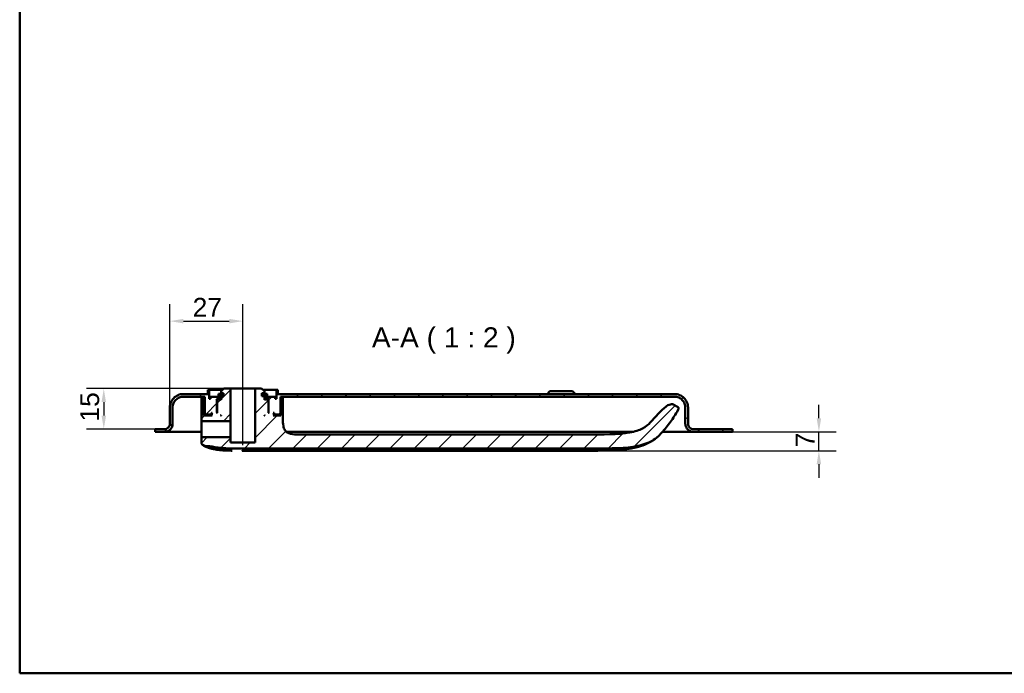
# Model space of a CAD drawing. Header units: millimetres. Extents: x 20 to 833, y 20 to 574.
# Tile 1 of 14: x 20 to 385, y 20 to 262. Entities that reach past the tile are written whole.
import ezdxf

# ---------------------------------------------------------------- set-up
doc = ezdxf.new("R2010")
doc.units = ezdxf.units.MM
doc.header["$LTSCALE"] = 2
for name, color, linetype, lineweight in [('Bemaßungen(DIN)', 7, 'Continuous', 25), ('Mittellinie(DIN)', 7, 'Continuous', 25), ('Sichtbare Kanten(DIN)', 7, 'Continuous', 50), ('Skizziergeometrie(DIN)', 7, 'Continuous', 50), ('Symbole(DIN)', 7, 'Continuous', 25)]:
    doc.layers.add(name, color=color, linetype=linetype, lineweight=lineweight)
doc.layers.add('Schraffur', color=179, linetype='Continuous', lineweight=9, true_color=0x1e1e47)
doc.styles.add('Aktuell-DINGroßer Text', font='arial.ttf')
doc.styles.add('STANDARD-DIN~0', font='arial.ttf')
doc.dimstyles.new('CAD-LAN', dxfattribs={"dimscale": 2, "dimtxt": 3.5, "dimasz": 2.5, "dimexe": 3.175, "dimexo": 0, "dimgap": 0.8, "dimtad": 1, "dimrnd": 1e-08, "dimtxsty": 'STANDARD-DIN~0', "dimcen": 0.09, "dimdle": 10, "dimclrd": 250, "dimclre": 250, "dimclrt": 250, "dimadec": 0, "dimazin": 2, "dimtfac": 1, "dimtmove": 0, "dimatfit": 3, "dimfxl": 1, "dimtolj": 1, "dimtzin": 0, "dimlwd": 25, "dimlwe": 25, "dimarcsym": 0})

# ---------------------------------------------------------------- blocks, each defined once
blk = doc.blocks.new('Ränder Standardrahmen')
at = {"layer": 'Skizziergeometrie(DIN)', "flags": 128}
blk.add_lwpolyline([(10, 10), (10, 287), (410, 287), (410, 10), (10, 10)], dxfattribs=at)
blk = doc.blocks.new('*D24')
at = {"layer": 'Bemaßungen(DIN)', "color": 250, "linetype": 'Continuous', "lineweight": 25, "true_color": 0x3f3f3f, "transparency": 16777216}
for p, q in [((316.16, 114.46), (316.16, 119.46)), ((284.16, 109.46), (322.51, 109.46)), ((316.16, 102.46), (316.16, 109.46)), ((229.38, 102.46), (322.51, 102.46)), ((316.16, 97.46), (316.16, 92.46))]:
    blk.add_line(p, q, dxfattribs=at)
at = {"layer": 'Bemaßungen(DIN)', "color": 250, "linetype": 'Continuous', "true_color": 0x3f3f3f, "transparency": 16777216}
for points in [[(315.33, 114.46), (317, 114.46), (316.16, 109.46)], [(315.33, 97.46), (317, 97.46), (316.16, 102.46)]]:
    blk.add_solid(points, dxfattribs=at)
at = {"layer": 'Defpoints', "color": 0, "linetype": 'Continuous', "transparency": 16777216}
for p in [(284.16, 109.46), (316.16, 109.46), (229.38, 102.46)]:
    blk.add_point(p, dxfattribs=at)
at = {"layer": 'Bemaßungen(DIN)', "color": 250, "linetype": 'Continuous', "lineweight": 25, "true_color": 0x3f3f3f, "transparency": 16777216, "insert": (307.56, 103.7), "char_height": 7, "attachment_point": 1, "rotation": 90, "style": 'STANDARD-DIN~0'}
blk.add_mtext('\\A1;7', dxfattribs=at)
blk = doc.blocks.new('*D25')
at = {"layer": 'Bemaßungen(DIN)', "color": 250, "linetype": 'Continuous', "lineweight": 25, "true_color": 0x3f3f3f, "transparency": 16777216}
for p, q in [((95.66, 125.46), (44.81, 125.46)), ((51.16, 120.46), (51.16, 115.46)), ((71.16, 110.46), (44.81, 110.46))]:
    blk.add_line(p, q, dxfattribs=at)
at = {"layer": 'Bemaßungen(DIN)', "color": 250, "linetype": 'Continuous', "true_color": 0x3f3f3f, "transparency": 16777216}
for points in [[(50.33, 120.46), (52, 120.46), (51.16, 125.46)], [(50.33, 115.46), (52, 115.46), (51.16, 110.46)]]:
    blk.add_solid(points, dxfattribs=at)
at = {"layer": 'Defpoints', "color": 0, "linetype": 'Continuous', "transparency": 16777216}
for p in [(95.66, 125.46), (51.16, 110.46), (71.16, 110.46)]:
    blk.add_point(p, dxfattribs=at)
at = {"layer": 'Bemaßungen(DIN)', "color": 250, "linetype": 'Continuous', "lineweight": 25, "true_color": 0x3f3f3f, "transparency": 16777216, "insert": (42.42, 113.25), "char_height": 7, "attachment_point": 1, "rotation": 90, "style": 'STANDARD-DIN~0'}
blk.add_mtext('\\A1;15', dxfattribs=at)
blk = doc.blocks.new('*D26')
at = {"layer": 'Bemaßungen(DIN)', "color": 250, "linetype": 'Continuous', "lineweight": 25, "true_color": 0x3f3f3f, "transparency": 16777216}
for p, q in [((75.66, 118.46), (75.66, 156.81)), ((102.66, 130.46), (102.66, 156.81)), ((80.66, 150.46), (97.66, 150.46))]:
    blk.add_line(p, q, dxfattribs=at)
at = {"layer": 'Bemaßungen(DIN)', "color": 250, "linetype": 'Continuous', "true_color": 0x3f3f3f, "transparency": 16777216}
for points in [[(80.66, 151.3), (80.66, 149.63), (75.66, 150.46)], [(97.66, 151.3), (97.66, 149.63), (102.66, 150.46)]]:
    blk.add_solid(points, dxfattribs=at)
at = {"layer": 'Defpoints', "color": 0, "linetype": 'Continuous', "transparency": 16777216}
for p in [(102.66, 150.46), (102.66, 130.46), (75.66, 118.46)]:
    blk.add_point(p, dxfattribs=at)
at = {"layer": 'Bemaßungen(DIN)', "color": 250, "linetype": 'Continuous', "lineweight": 25, "true_color": 0x3f3f3f, "transparency": 16777216, "insert": (84.09, 159.09), "char_height": 7, "attachment_point": 1, "style": 'STANDARD-DIN~0'}
blk.add_mtext('\\A1;27', dxfattribs=at)

msp = doc.modelspace()

# ---------------------------------------------------------------- hatches: boundary and pattern name
at = {"layer": 'Schraffur'}
h = msp.add_hatch(dxfattribs=at)
h.set_pattern_fill('ANSI31', color=256, scale=50.8, style=0)
h.set_pattern_definition([(45, (0, 0), (-4.49013, 4.49013), [])])
edge = h.paths.add_edge_path()
edge.add_spline(control_points=[(87.339, 113.664), (87.339, 113.65), (87.341, 113.636), (87.347, 113.609), (87.351, 113.596), (87.367, 113.56), (87.382, 113.538), (87.419, 113.502), (87.441, 113.488), (87.488, 113.469), (87.514, 113.464), (87.539, 113.464)], knot_values=[-0.0315719, -0.0315719, -0.0315719, -0.0315719, -0.0273922, -0.0273922, -0.0233389, -0.0233389, -0.0154291, -0.0154291, -0.0077385, -0.0077385, 0, 0, 0, 0], degree=3, periodic=0)
edge.add_line((87.539, 113.464), (98.113, 113.464))
edge.add_line((98.113, 113.464), (98.113, 125.464))
edge.add_line((98.113, 125.464), (95.663, 125.464))
edge.add_line((95.663, 125.464), (94.663, 124.464))
edge.add_line((94.663, 124.464), (94.663, 123.764))
edge.add_line((94.663, 123.764), (95.563, 123.764))
edge.add_line((95.563, 123.764), (95.563, 122.664))
edge.add_line((95.563, 122.664), (95.148, 122.664))
edge.add_line((95.148, 122.664), (95.148, 123.564))
edge.add_line((95.148, 123.564), (93.646, 123.564))
edge.add_line((93.646, 123.564), (93.646, 122.664))
edge.add_line((93.646, 122.664), (94.663, 122.664))
edge.add_line((94.663, 122.664), (94.663, 121.264))
edge.add_line((94.663, 121.264), (94.463, 121.464))
edge.add_line((94.463, 121.464), (93.363, 121.464))
edge.add_line((93.363, 121.464), (93.163, 121.264))
edge.add_line((93.163, 121.264), (93.163, 116.464))
edge.add_line((93.163, 116.464), (92.913, 116.464))
edge.add_line((92.913, 116.464), (93.113, 116.664))
edge.add_line((93.113, 116.664), (93.113, 121.464))
edge.add_line((93.113, 121.464), (92.913, 121.664))
edge.add_line((92.913, 121.664), (93.663, 121.664))
edge.add_line((93.663, 121.664), (93.663, 122.464))
edge.add_line((93.663, 122.464), (90.663, 122.464))
edge.add_line((90.663, 122.464), (90.663, 121.664))
edge.add_line((90.663, 121.664), (90.163, 121.664))
edge.add_line((90.163, 121.664), (90.163, 124.964))
edge.add_line((90.163, 124.964), (89.663, 124.964))
edge.add_line((89.663, 124.964), (89.663, 123.464))
edge.add_line((89.663, 123.464), (80.663, 123.464))
edge.add_spline(control_points=[(80.663, 123.464), (80.315, 123.464), (79.969, 123.428), (79.299, 123.287), (78.977, 123.185), (78.065, 122.787), (77.519, 122.407), (76.619, 121.474), (76.267, 120.932), (75.785, 119.743), (75.663, 119.109), (75.663, 118.464)], knot_values=[-0.7893052, -0.7893052, -0.7893052, -0.7893052, -0.6848053, -0.6848053, -0.5834686, -0.5834686, -0.3857211, -0.3857211, -0.1934595, -0.1934595, 0, 0, 0, 0], degree=3, periodic=0)
edge.add_line((75.663, 118.464), (75.663, 112.464))
edge.add_spline(control_points=[(75.663, 112.464), (75.663, 112.325), (75.649, 112.186), (75.592, 111.918), (75.551, 111.789), (75.392, 111.425), (75.24, 111.206), (74.867, 110.846), (74.65, 110.705), (74.175, 110.513), (73.921, 110.464), (73.663, 110.464)], knot_values=[-0.3157221, -0.3157221, -0.3157221, -0.3157221, -0.2739221, -0.2739221, -0.2333875, -0.2333875, -0.1542884, -0.1542884, -0.0773838, -0.0773838, -0.0000019, -0.0000019, -0.0000019, -0.0000019], degree=3, periodic=0)
edge.add_line((73.663, 110.464), (71.163, 110.464))
edge.add_line((71.163, 110.464), (71.163, 110.434))
edge.add_line((71.163, 110.434), (70.163, 110.434))
edge.add_line((70.163, 110.434), (70.163, 109.464))
edge.add_line((70.163, 109.464), (73.663, 109.464))
edge.add_spline(control_points=[(73.663, 109.464), (73.872, 109.464), (74.079, 109.485), (74.482, 109.57), (74.675, 109.631), (75.222, 109.87), (75.549, 110.098), (76.089, 110.658), (76.301, 110.983), (76.59, 111.696), (76.663, 112.077), (76.663, 112.464)], knot_values=[-0.4735831, -0.4735831, -0.4735831, -0.4735831, -0.4108832, -0.4108832, -0.3500812, -0.3500812, -0.2314327, -0.2314327, -0.1160757, -0.1160757, 0, 0, 0, 0], degree=3, periodic=0)
edge.add_line((76.663, 112.464), (76.663, 118.464))
edge.add_spline(control_points=[(76.663, 118.464), (76.663, 118.742), (76.691, 119.019), (76.804, 119.555), (76.886, 119.813), (77.204, 120.542), (77.508, 120.979), (78.255, 121.699), (78.688, 121.981), (79.64, 122.366), (80.147, 122.464), (80.663, 122.464)], knot_values=[-0.6314442, -0.6314442, -0.6314442, -0.6314442, -0.5478443, -0.5478443, -0.4667749, -0.4667749, -0.3085769, -0.3085769, -0.1547676, -0.1547676, 0, 0, 0, 0], degree=3, periodic=0)
edge.add_line((80.663, 122.464), (88.663, 122.464))
edge.add_line((88.663, 122.464), (88.663, 116.064))
edge.add_line((88.663, 116.064), (88.863, 115.864))
edge.add_line((88.863, 115.864), (90.963, 115.864))
edge.add_line((90.963, 115.864), (91.063, 115.964))
edge.add_line((91.063, 115.964), (91.063, 116.464))
edge.add_line((91.063, 116.464), (91.363, 116.464))
edge.add_line((91.363, 116.464), (91.163, 116.264))
edge.add_line((91.163, 116.264), (91.163, 115.664))
edge.add_line((91.163, 115.664), (91.363, 115.464))
edge.add_line((91.363, 115.464), (88.224, 115.464))
edge.add_line((88.224, 115.464), (88.224, 121.964))
edge.add_line((88.224, 121.964), (87.339, 121.964))
edge.add_line((87.339, 121.964), (87.339, 113.664))
h.paths.add_polyline_path([(94.663, 115.664), (94.663, 115.464), (94.463, 115.464)], flags=0)
edge = h.paths.add_edge_path()
edge.add_spline(control_points=[(257.89, 109.141), (259.036, 110.414), (260.112, 111.745), (262.129, 114.533), (263.064, 115.983), (263.925, 117.481)], knot_values=[-1.0323361, -1.0323361, -1.0323361, -1.0323361, -0.5182091, -0.5182091, -0.0000071, -0.0000071, -0.0000071, -0.0000071], degree=3, periodic=0)
edge.add_spline(control_points=[(263.925, 117.481), (264.012, 117.632), (264.1, 117.788), (264.164, 118.015), (264.175, 118.088), (264.167, 118.232), (264.15, 118.297), (264.082, 118.436), (264.026, 118.504), (263.853, 118.665), (263.712, 118.751), (263.574, 118.836)], knot_values=[-0.1747326, -0.1747326, -0.1747326, -0.1747326, -0.122642, -0.122642, -0.09872, -0.09872, -0.076506, -0.076506, -0.0486237, -0.0486237, -0.000008, -0.000008, -0.000008, -0.000008], degree=3, periodic=0)
edge.add_line((263.574, 118.836), (262.707, 119.366))
edge.add_spline(control_points=[(262.707, 119.366), (262.607, 119.427), (262.498, 119.493), (262.252, 119.603), (262.113, 119.65), (261.737, 119.706), (261.467, 119.706), (260.507, 119.468), (259.921, 119.119), (257.509, 117.47), (255.663, 114.938), (253.686, 112.901)], knot_values=[-1.2874361, -1.2874361, -1.2874361, -1.2874361, -1.2013746, -1.2013746, -1.1219386, -1.1219386, -1.0228769, -1.0228769, -0.8514442, -0.8514442, -0.0000003, -0.0000003, -0.0000003, -0.0000003], degree=3, periodic=0)
edge.add_spline(control_points=[(253.686, 112.901), (252.942, 112.134), (252.095, 111.35), (249.564, 110.038), (248.045, 109.544), (241.811, 108.453), (236.229, 108.453), (229.378, 108.453)], knot_values=[-4.1260149, -4.1260149, -4.1260149, -4.1260149, -3.0511221, -3.0511221, -2.0553656, -2.0553656, 0, 0, 0, 0], degree=3, periodic=0)
edge.add_line((229.378, 108.453), (123.526, 108.453))
edge.add_spline(control_points=[(123.526, 108.453), (122.399, 108.453), (121.316, 108.453), (119.934, 108.817), (119.519, 108.985), (118.8, 109.471), (118.513, 109.764), (117.995, 110.554), (117.82, 111.051), (117.526, 112.446), (117.526, 113.428), (117.526, 114.453)], knot_values=[-1.1173729, -1.1173729, -1.1173729, -1.1173729, -0.7826717, -0.7826717, -0.6296764, -0.6296764, -0.486522, -0.486522, -0.3073065, -0.3073065, 0, 0, 0, 0], degree=3, periodic=0)
edge.add_line((117.526, 114.453), (117.526, 121.964))
edge.add_line((117.526, 121.964), (116.824, 121.964))
edge.add_line((116.824, 121.964), (116.824, 115.464))
edge.add_line((116.824, 115.464), (113.963, 115.464))
edge.add_line((113.963, 115.464), (114.163, 115.664))
edge.add_line((114.163, 115.664), (114.163, 116.264))
edge.add_line((114.163, 116.264), (113.963, 116.464))
edge.add_line((113.963, 116.464), (114.263, 116.464))
edge.add_line((114.263, 116.464), (114.263, 115.964))
edge.add_line((114.263, 115.964), (114.363, 115.864))
edge.add_line((114.363, 115.864), (116.463, 115.864))
edge.add_line((116.463, 115.864), (116.663, 116.064))
edge.add_line((116.663, 116.064), (116.663, 122.464))
edge.add_line((116.663, 122.464), (262.663, 122.464))
edge.add_spline(control_points=[(262.663, 122.464), (262.941, 122.464), (263.218, 122.435), (263.754, 122.323), (264.012, 122.24), (264.742, 121.923), (265.178, 121.618), (265.898, 120.872), (266.18, 120.439), (266.565, 119.487), (266.663, 118.98), (266.663, 118.464)], knot_values=[-0.6314442, -0.6314442, -0.6314442, -0.6314442, -0.5478443, -0.5478443, -0.4667749, -0.4667749, -0.3085769, -0.3085769, -0.1547676, -0.1547676, 0, 0, 0, 0], degree=3, periodic=0)
edge.add_line((266.663, 118.464), (266.663, 112.464))
edge.add_spline(control_points=[(266.663, 112.464), (266.663, 112.255), (266.684, 112.047), (266.769, 111.645), (266.831, 111.452), (267.069, 110.905), (267.297, 110.578), (267.857, 110.038), (268.182, 109.826), (268.896, 109.537), (269.276, 109.464), (269.663, 109.464)], knot_values=[-0.4735831, -0.4735831, -0.4735831, -0.4735831, -0.4108832, -0.4108832, -0.3500812, -0.3500812, -0.2314327, -0.2314327, -0.1160757, -0.1160757, 0, 0, 0, 0], degree=3, periodic=0)
edge.add_line((269.663, 109.464), (284.163, 109.464))
edge.add_line((284.163, 109.464), (284.163, 110.464))
edge.add_line((284.163, 110.464), (269.663, 110.464))
edge.add_spline(control_points=[(269.663, 110.464), (269.524, 110.464), (269.385, 110.478), (269.117, 110.534), (268.989, 110.576), (268.624, 110.734), (268.406, 110.887), (268.046, 111.26), (267.904, 111.476), (267.712, 111.952), (267.663, 112.206), (267.663, 112.464)], knot_values=[-0.3157143, -0.3157143, -0.3157143, -0.3157143, -0.2739221, -0.2739221, -0.2333875, -0.2333875, -0.1542884, -0.1542884, -0.0773838, -0.0773838, 0, 0, 0, 0], degree=3, periodic=0)
edge.add_line((267.663, 112.464), (267.663, 118.464))
edge.add_spline(control_points=[(267.663, 118.464), (267.663, 118.812), (267.627, 119.158), (267.486, 119.828), (267.384, 120.15), (266.986, 121.062), (266.606, 121.607), (265.673, 122.507), (265.131, 122.86), (263.942, 123.342), (263.308, 123.464), (262.663, 123.464)], knot_values=[-0.7893052, -0.7893052, -0.7893052, -0.7893052, -0.6848053, -0.6848053, -0.5834686, -0.5834686, -0.3857211, -0.3857211, -0.1934595, -0.1934595, 0, 0, 0, 0], degree=3, periodic=0)
edge.add_line((262.663, 123.464), (115.663, 123.464))
edge.add_line((115.663, 123.464), (115.663, 124.964))
edge.add_line((115.663, 124.964), (115.163, 124.964))
edge.add_line((115.163, 124.964), (115.163, 121.664))
edge.add_line((115.163, 121.664), (114.663, 121.664))
edge.add_line((114.663, 121.664), (114.663, 122.464))
edge.add_line((114.663, 122.464), (111.663, 122.464))
edge.add_line((111.663, 122.464), (111.663, 121.664))
edge.add_line((111.663, 121.664), (112.413, 121.664))
edge.add_line((112.413, 121.664), (112.213, 121.464))
edge.add_line((112.213, 121.464), (112.213, 116.664))
edge.add_line((112.213, 116.664), (112.413, 116.464))
edge.add_line((112.413, 116.464), (112.163, 116.464))
edge.add_line((112.163, 116.464), (112.163, 121.264))
edge.add_line((112.163, 121.264), (111.963, 121.464))
edge.add_line((111.963, 121.464), (110.863, 121.464))
edge.add_line((110.863, 121.464), (110.663, 121.264))
edge.add_line((110.663, 121.264), (110.663, 122.664))
edge.add_line((110.663, 122.664), (111.68, 122.664))
edge.add_line((111.68, 122.664), (111.68, 123.564))
edge.add_line((111.68, 123.564), (110.178, 123.564))
edge.add_line((110.178, 123.564), (110.178, 122.664))
edge.add_line((110.178, 122.664), (109.763, 122.664))
edge.add_line((109.763, 122.664), (109.763, 123.764))
edge.add_line((109.763, 123.764), (110.663, 123.764))
edge.add_line((110.663, 123.764), (110.663, 124.464))
edge.add_line((110.663, 124.464), (109.663, 125.464))
edge.add_line((109.663, 125.464), (107.213, 125.464))
edge.add_line((107.213, 125.464), (107.213, 105.464))
edge.add_line((107.213, 105.464), (98.113, 105.464))
edge.add_line((98.113, 105.464), (98.113, 107.464))
edge.add_line((98.113, 107.464), (87.539, 107.464))
edge.add_spline(control_points=[(87.539, 107.464), (87.526, 107.464), (87.512, 107.463), (87.485, 107.457), (87.472, 107.453), (87.436, 107.437), (87.414, 107.422), (87.378, 107.384), (87.364, 107.363), (87.344, 107.315), (87.339, 107.29), (87.339, 107.264)], knot_values=[-0.0315719, -0.0315719, -0.0315719, -0.0315719, -0.0273918, -0.0273918, -0.0233382, -0.0233382, -0.0154284, -0.0154284, -0.0077381, -0.0077381, 0, 0, 0, 0], degree=3, periodic=0)
edge.add_line((87.339, 107.264), (87.339, 105.688))
edge.add_spline(control_points=[(87.339, 105.688), (87.339, 105.537), (87.339, 105.389), (87.375, 105.158), (87.4, 105.073), (87.484, 104.911), (87.541, 104.843), (87.745, 104.672), (87.919, 104.593), (88.099, 104.512)], knot_values=[-0.1648888, -0.1648888, -0.1648888, -0.1648888, -0.1216223, -0.1216223, -0.0914607, -0.0914607, -0.0593273, -0.0593273, -0.0000074, -0.0000074, -0.0000074, -0.0000074], degree=3, periodic=0)
edge.add_line((88.099, 104.512), (88.668, 104.256))
edge.add_spline(control_points=[(88.668, 104.256), (88.721, 104.232), (88.762, 104.213), (88.858, 104.194), (88.903, 104.197), (88.962, 104.199)], knot_values=[-0.0352044, -0.0352044, -0.0352044, -0.0352044, -0.0177737, -0.0177737, 0, 0, 0, 0], degree=3, periodic=0)
edge.add_spline(control_points=[(88.962, 104.199), (89.599, 104.219), (90.234, 104.152), (91.515, 103.948), (92.144, 103.811), (92.741, 103.707)], knot_values=[-0.3581126, -0.3581126, -0.3581126, -0.3581126, -0.1813191, -0.1813191, 0, 0, 0, 0], degree=3, periodic=0)
edge.add_spline(control_points=[(92.741, 103.707), (93.175, 103.632), (93.616, 103.571), (94.541, 103.467), (95.033, 103.425), (95.522, 103.393)], knot_values=[-0.279174, -0.279174, -0.279174, -0.279174, -0.1469208, -0.1469208, 0, 0, 0, 0], degree=3, periodic=0)
edge.add_spline(control_points=[(95.522, 103.393), (96.654, 103.32), (97.898, 103.297), (100.164, 103.277), (101.344, 103.279), (102.524, 103.279)], knot_values=[-0.6798684, -0.6798684, -0.6798684, -0.6798684, -0.3539335, -0.3539335, 0, 0, 0, 0], degree=3, periodic=0)
edge.add_line((102.524, 103.279), (229.378, 103.28))
edge.add_spline(control_points=[(229.378, 103.28), (237.255, 103.28), (242.824, 103.28), (249.675, 104.282), (251.684, 104.826), (255.558, 106.668), (256.827, 107.96), (257.89, 109.141)], knot_values=[-1.5083222, -1.5083222, -1.5083222, -1.5083222, -0.8447784, -0.8447784, -0.4766175, -0.4766175, 0, 0, 0, 0], degree=3, periodic=0)
h.paths.add_polyline_path([(110.663, 115.464), (110.663, 115.664), (110.863, 115.464)], flags=0)

# ---------------------------------------------------------------- linework, layer by layer
at = {"layer": 'Mittellinie(DIN)', "linetype": 'Continuous'}
msp.add_line((102.663, 104.464), (102.663, 130.464), dxfattribs=at)
at = {"layer": 'Sichtbare Kanten(DIN)'}
for p, q in [((90.163, 124.964), (89.663, 124.964)), ((89.663, 124.964), (89.663, 123.464)), ((90.163, 121.664), (90.163, 124.964)), ((90.163, 124.964), (95.163, 124.964)), ((95.663, 125.464), (94.663, 124.464)), ((94.663, 124.464), (94.663, 123.764)), ((98.113, 125.464), (95.663, 125.464)), ((98.113, 113.464), (98.113, 125.464)), ((98.113, 125.464), (107.213, 125.464)), ((109.663, 125.464), (107.213, 125.464)), ((107.213, 125.464), (107.213, 105.464)), ((110.663, 124.464), (109.663, 125.464)), ((110.163, 124.964), (115.163, 124.964)), ((110.663, 123.764), (110.663, 124.464)), ((115.663, 124.964), (115.163, 124.964)), ((115.163, 124.964), (115.163, 121.664)), ((115.663, 123.464), (115.663, 124.964)), ((216.413, 124.464), (215.413, 123.464)), ((216.413, 124.464), (224.913, 124.464)), ((224.913, 124.464), (225.913, 123.464)), ((89.663, 123.464), (80.663, 123.464)), ((80.663, 122.464), (88.663, 122.464)), ((88.224, 121.964), (87.339, 121.964)), ((87.339, 121.964), (87.339, 113.664)), ((88.224, 115.464), (88.224, 121.964)), ((88.663, 121.964), (88.224, 121.964)), ((88.663, 122.464), (88.663, 116.064)), ((90.663, 121.664), (90.163, 121.664)), ((93.663, 122.464), (90.663, 122.464)), ((90.663, 122.464), (90.663, 121.664)), ((93.113, 121.464), (92.913, 121.664)), ((92.913, 121.664), (93.663, 121.664)), ((93.113, 116.664), (93.113, 121.464)), ((93.113, 121.464), (93.363, 121.464)), ((93.363, 121.464), (93.163, 121.264)), ((93.163, 121.264), (93.163, 116.464)), ((94.463, 121.464), (93.363, 121.464)), ((95.148, 123.564), (93.646, 123.564)), ((93.646, 123.564), (93.646, 122.664)), ((93.646, 122.664), (94.663, 122.664)), ((93.663, 121.664), (93.663, 122.464)), ((93.663, 122.464), (94.663, 122.464)), ((94.663, 121.664), (93.663, 121.664)), ((94.663, 121.264), (94.463, 121.464)), ((94.663, 121.464), (94.463, 121.464)), ((94.663, 123.764), (95.563, 123.764)), ((94.663, 122.664), (94.663, 121.264)), ((95.148, 122.664), (95.148, 123.564)), ((95.563, 123.564), (95.148, 123.564)), ((95.563, 122.664), (95.148, 122.664)), ((95.563, 123.764), (95.563, 122.664)), ((109.763, 122.664), (109.763, 123.764)), ((109.763, 123.764), (110.663, 123.764)), ((110.178, 123.564), (109.763, 123.564)), ((110.178, 122.664), (109.763, 122.664)), ((111.68, 123.564), (110.178, 123.564)), ((110.178, 123.564), (110.178, 122.664)), ((110.663, 121.264), (110.663, 122.664)), ((110.663, 122.664), (111.68, 122.664)), ((110.663, 122.464), (111.663, 122.464)), ((111.663, 121.664), (110.663, 121.664)), ((110.863, 121.464), (110.663, 121.264)), ((110.863, 121.464), (110.663, 121.464)), ((111.963, 121.464), (110.863, 121.464)), ((114.663, 122.464), (111.663, 122.464)), ((111.663, 122.464), (111.663, 121.664)), ((111.663, 121.664), (112.413, 121.664)), ((111.68, 122.664), (111.68, 123.564)), ((112.163, 121.264), (111.963, 121.464)), ((111.963, 121.464), (112.213, 121.464)), ((112.163, 116.464), (112.163, 121.264)), ((112.413, 121.664), (112.213, 121.464)), ((112.213, 121.464), (112.213, 116.664)), ((114.663, 121.664), (114.663, 122.464)), ((115.163, 121.664), (114.663, 121.664)), ((262.663, 123.464), (115.663, 123.464)), ((116.663, 116.064), (116.663, 122.464)), ((116.663, 122.464), (262.663, 122.464)), ((116.824, 121.964), (116.663, 121.964)), ((117.526, 121.964), (116.824, 121.964)), ((116.824, 121.964), (116.824, 115.464)), ((117.526, 114.453), (117.526, 121.964)), ((75.663, 118.464), (75.663, 112.464)), ((75.663, 112.464), (75.663, 118.464)), ((76.663, 112.464), (76.663, 118.464)), ((263.574, 118.836), (262.707, 119.366)), ((266.663, 118.464), (266.663, 112.464)), ((267.663, 112.464), (267.663, 118.464)), ((267.663, 118.464), (267.663, 118.464)), ((267.663, 112.464), (267.663, 118.464)), ((87.539, 113.464), (98.113, 113.464)), ((91.363, 115.464), (88.224, 115.464)), ((88.663, 116.064), (88.863, 115.864)), ((88.863, 115.864), (90.963, 115.864)), ((90.963, 115.864), (91.063, 115.964)), ((90.963, 115.864), (91.163, 115.864)), ((91.063, 115.964), (91.063, 116.464)), ((91.063, 116.464), (91.363, 116.464)), ((91.163, 115.964), (91.063, 115.964)), ((91.363, 116.464), (91.163, 116.264)), ((91.163, 116.264), (91.163, 115.664)), ((91.163, 115.664), (91.363, 115.464)), ((92.913, 116.464), (93.113, 116.664)), ((93.163, 116.464), (92.913, 116.464)), ((93.163, 116.664), (93.113, 116.664)), ((94.463, 115.464), (94.663, 115.664)), ((94.663, 115.464), (94.463, 115.464)), ((94.663, 115.664), (94.663, 115.464)), ((98.113, 113.464), (98.113, 110.464)), ((110.663, 115.464), (110.663, 115.664)), ((110.663, 115.664), (110.863, 115.464)), ((110.863, 115.464), (110.663, 115.464)), ((112.213, 116.664), (112.163, 116.664)), ((112.413, 116.464), (112.163, 116.464)), ((112.213, 116.664), (112.413, 116.464)), ((114.163, 116.264), (113.963, 116.464)), ((113.963, 116.464), (114.263, 116.464)), ((113.963, 115.464), (114.163, 115.664)), ((116.824, 115.464), (113.963, 115.464)), ((114.163, 115.664), (114.163, 116.264)), ((114.263, 115.964), (114.163, 115.964)), ((114.163, 115.864), (114.363, 115.864)), ((114.263, 116.464), (114.263, 115.964)), ((114.263, 115.964), (114.363, 115.864)), ((114.363, 115.864), (116.463, 115.864)), ((116.463, 115.864), (116.663, 116.064)), ((71.163, 110.434), (70.163, 110.434)), ((70.163, 110.434), (70.163, 109.464)), ((70.163, 109.464), (70.163, 110.434)), ((70.163, 109.464), (73.663, 109.464)), ((73.663, 110.464), (71.163, 110.464)), ((71.163, 110.464), (71.163, 110.434)), ((71.163, 110.464), (71.163, 110.434)), ((87.361, 109.464), (73.663, 109.464)), ((75.663, 112.464), (75.663, 112.464)), ((98.113, 110.464), (98.113, 107.464)), ((244.125, 109.464), (118.851, 109.464)), ((247.372, 109.464), (244.125, 109.464)), ((264.351, 109.464), (258.178, 109.464)), ((269.663, 109.464), (264.351, 109.464)), ((284.163, 110.464), (269.663, 110.464)), ((269.663, 109.464), (284.163, 109.464)), ((284.163, 109.464), (284.163, 110.464)), ((284.163, 109.464), (284.163, 110.434)), ((284.163, 109.464), (284.163, 109.464)), ((87.339, 107.264), (87.339, 105.688)), ((98.113, 107.464), (87.539, 107.464)), ((98.113, 105.464), (98.113, 107.464)), ((229.378, 108.453), (123.526, 108.453)), ((88.099, 104.512), (88.668, 104.256)), ((107.213, 105.464), (98.113, 105.464)), ((102.524, 103.279), (229.378, 103.28))]:
    msp.add_line(p, q, dxfattribs=at)
for points, degree, knots in [([(80.663, 123.464), (80.315, 123.464), (79.969, 123.428), (79.299, 123.287), (78.977, 123.185), (78.065, 122.787), (77.519, 122.407), (76.619, 121.474), (76.267, 120.932), (75.785, 119.743), (75.663, 119.109), (75.663, 118.464)], 3, [-0.78930523, -0.78930523, -0.78930523, -0.78930523, -0.68480532, -0.68480532, -0.58346864, -0.58346864, -0.38572109, -0.38572109, -0.19345948, -0.19345948, 0, 0, 0, 0]), ([(76.663, 118.464), (76.663, 118.742), (76.691, 119.019), (76.804, 119.555), (76.886, 119.813), (77.204, 120.542), (77.508, 120.979), (78.255, 121.699), (78.688, 121.981), (79.64, 122.366), (80.147, 122.464), (80.663, 122.464)], 3, [-0.63144419, -0.63144419, -0.63144419, -0.63144419, -0.54784426, -0.54784426, -0.46677491, -0.46677491, -0.30857687, -0.30857687, -0.15476759, -0.15476759, 0, 0, 0, 0]), ([(267.663, 118.464), (267.663, 118.812), (267.627, 119.158), (267.486, 119.828), (267.384, 120.15), (266.986, 121.062), (266.606, 121.607), (265.673, 122.507), (265.131, 122.86), (263.942, 123.342), (263.308, 123.464), (262.663, 123.464)], 3, [-0.78930523, -0.78930523, -0.78930523, -0.78930523, -0.68480532, -0.68480532, -0.58346864, -0.58346864, -0.38572109, -0.38572109, -0.19345948, -0.19345948, 0, 0, 0, 0]), ([(262.663, 122.464), (262.941, 122.464), (263.218, 122.435), (263.754, 122.323), (264.012, 122.24), (264.742, 121.923), (265.178, 121.618), (265.898, 120.872), (266.18, 120.439), (266.565, 119.487), (266.663, 118.98), (266.663, 118.464)], 3, [-0.63144419, -0.63144419, -0.63144419, -0.63144419, -0.54784426, -0.54784426, -0.46677491, -0.46677491, -0.30857687, -0.30857687, -0.15476759, -0.15476759, 0, 0, 0, 0]), ([(262.707, 119.366), (262.607, 119.427), (262.498, 119.493), (262.252, 119.603), (262.113, 119.65), (261.737, 119.706), (261.467, 119.706), (260.507, 119.468), (259.921, 119.119), (257.509, 117.47), (255.663, 114.938), (253.686, 112.901)], 3, [-1.2874361, -1.2874361, -1.2874361, -1.2874361, -1.2013746, -1.2013746, -1.1219386, -1.1219386, -1.0228769, -1.0228769, -0.8514442, -0.8514442, -0.0000003, -0.0000003, -0.0000003, -0.0000003]), ([(257.89, 109.141), (259.036, 110.414), (260.112, 111.745), (262.129, 114.533), (263.064, 115.983), (263.925, 117.481)], 3, [-1.0323361, -1.0323361, -1.0323361, -1.0323361, -0.5182091, -0.5182091, -0.0000071, -0.0000071, -0.0000071, -0.0000071]), ([(263.925, 117.481), (264.012, 117.632), (264.1, 117.788), (264.164, 118.015), (264.175, 118.088), (264.167, 118.232), (264.15, 118.297), (264.082, 118.436), (264.026, 118.504), (263.853, 118.665), (263.712, 118.751), (263.574, 118.836)], 3, [-0.17473264, -0.17473264, -0.17473264, -0.17473264, -0.12264195, -0.12264195, -0.09871995, -0.09871995, -0.07650599, -0.07650599, -0.04862372, -0.04862372, -0.00000804, -0.00000804, -0.00000804, -0.00000804]), ([(263.574, 118.836), (263.718, 118.748), (263.865, 118.66), (264.022, 118.505), (264.056, 118.464), (264.113, 118.376), (264.137, 118.328), (264.166, 118.227), (264.173, 118.173), (264.17, 118.014), (264.138, 117.908), (264.071, 117.749), (264.041, 117.689), (264.004, 117.621), (263.996, 117.606), (263.976, 117.57), (263.965, 117.551), (263.951, 117.526), (263.947, 117.519), (263.94, 117.507), (263.938, 117.503), (263.934, 117.497), (263.933, 117.494), (263.93, 117.49), (263.93, 117.488), (263.928, 117.486), (263.927, 117.485), (263.926, 117.483), (263.926, 117.482), (263.925, 117.481)], 3, [0, 0, 0, 0, 0.05051559, 0.05051559, 0.06623846, 0.06623846, 0.08204344, 0.08204344, 0.09788017, 0.09788017, 0.12993927, 0.12993927, 0.14980794, 0.14980794, 0.15559386, 0.15559386, 0.16491788, 0.16491788, 0.16962556, 0.16962556, 0.17196401, 0.17196401, 0.17317907, 0.17317907, 0.17383571, 0.17383571, 0.17419009, 0.17419009, 0.17455971, 0.17455971, 0.17455971, 0.17455971]), ([(87.339, 113.664), (87.339, 113.65), (87.341, 113.636), (87.347, 113.609), (87.351, 113.596), (87.367, 113.56), (87.382, 113.538), (87.419, 113.502), (87.441, 113.488), (87.488, 113.469), (87.514, 113.464), (87.539, 113.464)], 3, [-0.031571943, -0.031571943, -0.031571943, -0.031571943, -0.027392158, -0.027392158, -0.023338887, -0.023338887, -0.015429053, -0.015429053, -0.007738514, -0.007738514, 0, 0, 0, 0]), ([(87.363, 110.464), (87.363, 110.882), (87.362, 111.513), (87.356, 112.254), (87.351, 112.741), (87.347, 113.142), (87.343, 113.439), (87.34, 113.623), (87.339, 113.663), (87.339, 113.664)], 3, [0, 0, 0, 0, 0.12296015, 0.18444022, 0.2459203, 0.30740037, 0.36888044, 0.43036052, 0.49149735, 0.49149735, 0.49149735, 0.49149735]), ([(123.526, 108.453), (122.399, 108.453), (121.316, 108.453), (119.934, 108.817), (119.519, 108.985), (118.8, 109.471), (118.513, 109.764), (117.995, 110.554), (117.82, 111.051), (117.526, 112.446), (117.526, 113.428), (117.526, 114.453)], 3, [-1.1173729, -1.1173729, -1.1173729, -1.1173729, -0.7826717, -0.7826717, -0.6296764, -0.6296764, -0.486522, -0.486522, -0.3073065, -0.3073065, 0, 0, 0, 0]), ([(75.663, 112.464), (75.663, 112.325), (75.649, 112.186), (75.592, 111.918), (75.551, 111.789), (75.392, 111.425), (75.24, 111.206), (74.867, 110.846), (74.65, 110.705), (74.175, 110.513), (73.921, 110.464), (73.663, 110.464)], 3, [-0.31572209, -0.31572209, -0.31572209, -0.31572209, -0.27392213, -0.27392213, -0.23338746, -0.23338746, -0.15428844, -0.15428844, -0.07738379, -0.07738379, -0.00000194, -0.00000194, -0.00000194, -0.00000194]), ([(73.663, 109.464), (73.872, 109.464), (74.079, 109.485), (74.482, 109.57), (74.675, 109.631), (75.222, 109.87), (75.549, 110.098), (76.089, 110.658), (76.301, 110.983), (76.59, 111.696), (76.663, 112.077), (76.663, 112.464)], 3, [-0.47358314, -0.47358314, -0.47358314, -0.47358314, -0.41088319, -0.41088319, -0.35008119, -0.35008119, -0.23143265, -0.23143265, -0.11607569, -0.11607569, 0, 0, 0, 0]), ([(87.339, 107.264), (87.339, 107.264), (87.34, 107.305), (87.343, 107.489), (87.347, 107.786), (87.351, 108.187), (87.356, 108.674), (87.362, 109.415), (87.363, 110.046), (87.363, 110.464)], 3, [0.49215551, 0.49215551, 0.49215551, 0.49215551, 0.5533206, 0.61480065, 0.6762807, 0.73776075, 0.7992408, 0.86072085, 0.98368095, 0.98368095, 0.98368095, 0.98368095]), ([(253.686, 112.901), (252.942, 112.134), (252.095, 111.35), (249.564, 110.038), (248.045, 109.544), (241.811, 108.453), (236.229, 108.453), (229.378, 108.453)], 3, [-4.1260149, -4.1260149, -4.1260149, -4.1260149, -3.0511221, -3.0511221, -2.0553656, -2.0553656, 0, 0, 0, 0]), ([(266.663, 112.464), (266.663, 112.255), (266.684, 112.047), (266.769, 111.645), (266.831, 111.452), (267.069, 110.905), (267.297, 110.578), (267.857, 110.038), (268.182, 109.826), (268.896, 109.537), (269.276, 109.464), (269.663, 109.464)], 3, [-0.47358314, -0.47358314, -0.47358314, -0.47358314, -0.41088319, -0.41088319, -0.35008119, -0.35008119, -0.23143265, -0.23143265, -0.11607569, -0.11607569, 0, 0, 0, 0]), ([(269.663, 110.464), (269.524, 110.464), (269.385, 110.478), (269.117, 110.534), (268.989, 110.576), (268.624, 110.734), (268.406, 110.887), (268.046, 111.26), (267.904, 111.476), (267.712, 111.952), (267.663, 112.206), (267.663, 112.464)], 3, [-0.31571434, -0.31571434, -0.31571434, -0.31571434, -0.27392213, -0.27392213, -0.23338746, -0.23338746, -0.15428844, -0.15428844, -0.07738379, -0.07738379, 0, 0, 0, 0]), ([(87.539, 107.464), (87.526, 107.464), (87.512, 107.463), (87.485, 107.457), (87.472, 107.453), (87.436, 107.437), (87.414, 107.422), (87.378, 107.384), (87.364, 107.363), (87.344, 107.315), (87.339, 107.29), (87.339, 107.264)], 3, [-0.031571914, -0.031571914, -0.031571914, -0.031571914, -0.027391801, -0.027391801, -0.023338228, -0.023338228, -0.015428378, -0.015428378, -0.007738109, -0.007738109, 0, 0, 0, 0]), ([(229.378, 103.28), (237.255, 103.28), (242.824, 103.28), (249.675, 104.282), (251.684, 104.826), (255.558, 106.668), (256.827, 107.96), (257.89, 109.141)], 3, [-1.5083222, -1.5083222, -1.5083222, -1.5083222, -0.8447784, -0.8447784, -0.4766175, -0.4766175, 0, 0, 0, 0]), ([(229.378, 102.465), (229.755, 102.465), (230.51, 102.465), (231.643, 102.466), (233.154, 102.468), (235.044, 102.485), (236.934, 102.516), (238.824, 102.574), (240.713, 102.666), (242.598, 102.802), (244.478, 102.995), (246.349, 103.262), (248.204, 103.62), (250.034, 104.095), (251.819, 104.714), (253.874, 105.667), (255.459, 106.72), (256.607, 107.747), (257.393, 108.589), (257.89, 109.141)], 5, [0, 0, 0, 0, 0, 0, 0.188639, 0.3776471, 0.5666552, 0.7556633, 0.9446714, 1.1336795, 1.3226876, 1.5116957, 1.7007038, 1.8897119, 2.07872, 2.2677281, 2.4567361, 2.6457442, 3.0237604, 3.0237604, 3.0237604, 3.0237604, 3.0237604, 3.0237604]), ([(87.339, 105.688), (87.339, 105.537), (87.339, 105.389), (87.375, 105.158), (87.4, 105.073), (87.484, 104.911), (87.541, 104.843), (87.745, 104.672), (87.919, 104.593), (88.099, 104.512)], 3, [-0.1648888, -0.1648888, -0.1648888, -0.1648888, -0.12162228, -0.12162228, -0.09146067, -0.09146067, -0.0593273, -0.0593273, -0.00000738, -0.00000738, -0.00000738, -0.00000738]), ([(90.014, 103.533), (89.917, 103.565), (89.822, 103.597), (89.429, 103.733), (89.158, 103.838), (88.644, 104.057), (88.418, 104.167), (87.906, 104.449), (87.709, 104.632), (87.556, 104.825), (87.565, 104.817), (87.52, 104.874), (87.52, 104.875), (87.507, 104.891)], 3, [0.91229, 0.91229, 0.91229, 0.91229, 0.9494984, 0.9494984, 1.0712772, 1.0712772, 1.2220488, 1.2220488, 1.5145456, 1.5145456, 1.8290868, 1.8290868, 2.2484594, 2.2484594, 2.2484594, 2.2484594]), ([(88.668, 104.256), (88.721, 104.232), (88.762, 104.213), (88.858, 104.194), (88.903, 104.197), (88.962, 104.199)], 3, [-0.035204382, -0.035204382, -0.035204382, -0.035204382, -0.017773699, -0.017773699, -0.000000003, -0.000000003, -0.000000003, -0.000000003]), ([(88.962, 104.199), (89.599, 104.219), (90.234, 104.152), (91.515, 103.948), (92.144, 103.811), (92.739, 103.708)], 3, [-0.35811259, -0.35811259, -0.35811259, -0.35811259, -0.18131912, -0.18131912, 0, 0, 0, 0]), ([(89.665, 103.655), (89.792, 103.608), (90.094, 103.503), (90.536, 103.363), (91.053, 103.224), (91.616, 103.096), (91.972, 103.024), (92.074, 103.003)], 5, [19.29728714, 19.29728714, 19.29728714, 19.29728714, 19.29728714, 19.29728714, 19.41438271, 19.54730419, 19.60041559, 19.60041559, 19.60041559, 19.60041559, 19.60041559, 19.60041559]), ([(98.718, 102.474), (98.714, 102.474), (98.71, 102.474), (98.652, 102.474), (98.599, 102.475), (98.26, 102.479), (97.974, 102.483), (96.928, 102.505), (96.167, 102.531), (94.599, 102.634), (93.788, 102.716), (92.469, 102.921), (91.945, 103.022), (91.448, 103.137)], 3, [0.00808057, 0.00808057, 0.00808057, 0.00808057, 0.00932583, 0.00932583, 0.02538502, 0.02538502, 0.11103509, 0.11103509, 0.33950668, 0.33950668, 0.58240383, 0.58240383, 0.74487786, 0.74487786, 0.74487786, 0.74487786]), ([(92.741, 103.707), (93.175, 103.632), (93.616, 103.571), (94.541, 103.467), (95.033, 103.425), (95.522, 103.393)], 3, [-0.27917395, -0.27917395, -0.27917395, -0.27917395, -0.14692081, -0.14692081, 0, 0, 0, 0]), ([(95.522, 103.393), (96.654, 103.32), (97.898, 103.297), (100.164, 103.277), (101.344, 103.279), (102.524, 103.279)], 3, [-0.67986841, -0.67986841, -0.67986841, -0.67986841, -0.35393347, -0.35393347, 0, 0, 0, 0]), ([(102.519, 102.464), (102.526, 102.464), (105.672, 102.464), (112.007, 102.464), (121.562, 102.465), (134.239, 102.464), (150.089, 102.465), (165.956, 102.465), (181.809, 102.465), (196.076, 102.465), (208.767, 102.465), (218.281, 102.464), (224.621, 102.465), (227.792, 102.464), (229.378, 102.465)], 5, [20.6437384, 20.6437384, 20.6437384, 20.6437384, 20.6437384, 20.6437384, 20.6474288, 22.2330696, 23.8187104, 25.4043512, 26.989992, 28.5756328, 30.1612736, 31.7469144, 32.5397348, 33.3329244, 33.3329244, 33.3329244, 33.3329244, 33.3329244, 33.3329244])]:
    msp.add_open_spline(points, degree=degree, knots=knots, dxfattribs=at)

# ---------------------------------------------------------------- block references
at = {"xscale": 2, "yscale": 2, "zscale": 2}
msp.add_blockref('Ränder Standardrahmen', (0, 0), dxfattribs=at)

# ---------------------------------------------------------------- texts
at = {"layer": 'Symbole(DIN)', "color": 7, "insert": (150.512, 138.464), "char_height": 7.4676, "attachment_point": 7, "style": 'Aktuell-DINGroßer Text'}
msp.add_mtext('A-A ( 1 : 2 )', dxfattribs=at)

# ---------------------------------------------------------------- dimensions: what is measured, and where the dimension line sits
at = {"layer": 'Bemaßungen(DIN)', "color": 250, "linetype": 'Continuous', "lineweight": 25, "true_color": 0x3f3f3f}
dim = msp.add_linear_dim(base=(102.663, 150.464), p1=(75.663, 118.464), p2=(102.663, 130.464), dimstyle='CAD-LAN', override={"dimgap": 0.8, "dimdec": 2, "dimtol": 0, "dimlim": 0, "dimtp": 0, "dimtm": 0, "dimtdec": 2, "dimtofl": 0, "dimatfit": 1}, dxfattribs=at)
dim.commit()
dim.dimension.update_dxf_attribs({"geometry": '*D26', "text_midpoint": (89.163, 150.464), "dimtype": 160})
for base, p1, p2, override, picture, middle in [((51.163, 110.464), (95.663, 125.464), (71.163, 110.464), {"dimgap": 0.8, "dimdec": 2, "dimtol": 0, "dimlim": 0, "dimtp": 0, "dimtm": 0, "dimtdec": 2, "dimtofl": 0, "dimatfit": 1}, '*D25', (51.163, 117.964)), ((316.163, 109.464), (229.378, 102.465), (284.163, 109.464), {"dimgap": 0.8, "dimdec": 2, "dimtol": 0, "dimlim": 0, "dimtp": 0, "dimtm": 0, "dimtdec": 2, "dimtofl": 1, "dimatfit": 1}, '*D24', (316.163, 105.964))]:
    dim = msp.add_linear_dim(base=base, p1=p1, p2=p2, angle=90, dimstyle='CAD-LAN', override=override, dxfattribs=at)
    dim.commit()
    dim.dimension.update_dxf_attribs({"geometry": picture, "text_midpoint": middle, "dimtype": 160})

doc.saveas('drawing.dxf')
